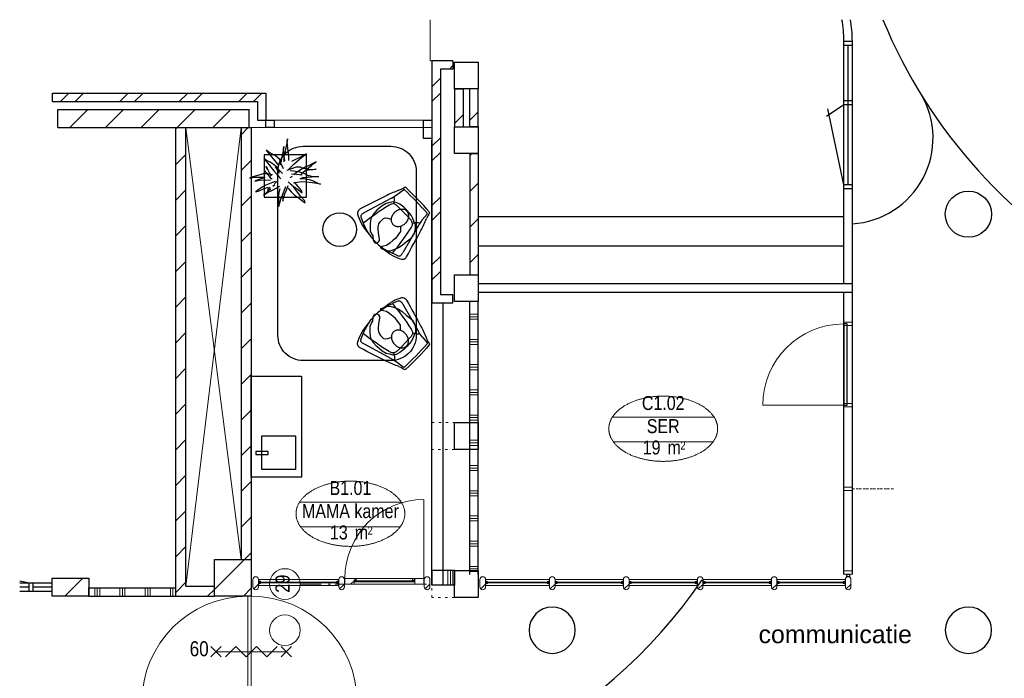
# Model space of a CAD drawing. Header units: millimetres. Extents: x 274611 to 571164, y 158736 to 298905.
# Tile 48 of 172: x 406781 to 418491, y 203770 to 211606. Entities that reach past the tile are written whole.
import ezdxf
from ezdxf.enums import TextEntityAlignment as Align

# ---------------------------------------------------------------- set-up
doc = ezdxf.new("R2010")
doc.units = ezdxf.units.MM
doc.header["$LTSCALE"] = 400
doc.header["$PDMODE"] = 1
doc.header["$PDSIZE"] = 15
for name, pattern in [('HIDDEN', [0.375, 0.25, -0.125]), ('STYLE_05', [0.208282, 0.069427, -0.138855]), ('STYLE_06', [1.041641, 0.625, -0.208282, 0.069427, -0.138931]), ('STYLE_21', [0.138889, 0.069444, -0.069444])]:
    doc.linetypes.add(name, pattern=pattern)
for name, color, linetype in [('-ve', 2, 'HIDDEN'), ('inlay', 6, 'Continuous'), ('inr', 4, 'Continuous'), ('plant', 114, 'Continuous'), ('plat', 5, 'Continuous'), ('symbol', 1, 'Continuous'), ('timmerwerk-ge', 150, 'Continuous')]:
    doc.layers.add(name, color=color, linetype=linetype)
for name, color, linetype, lineweight in [('BA-Brandveiligheid', 7, 'Continuous', 15), ('Binnenkozijnen', 140, 'Continuous', 15), ('Buitenkozijnen', 140, 'Continuous', 15), ('Interieur-deur', 43, 'Continuous', 9), ('Interieur-systeemwand glas', 140, 'STYLE_21', 15), ('Lijn-stramien', 5, 'STYLE_06', 9), ('mat-baksteen', 5, 'Continuous', 25), ('mat-beton (ihwg)', 5, 'Continuous', 25), ('mat-glas-hor', 5, 'Continuous', 15), ('mat-kalkzandsteen', 5, 'Continuous', 25), ('mat-naaldhout', 140, 'Continuous', 15), ('mat-scheidingswand-horizontaal', 5, 'Continuous', 25), ('None', 7, 'Continuous', 9), ('Ruimtenummers', 5, 'Continuous', 25), ('Tekst', 140, 'Continuous', 15)]:
    doc.layers.add(name, color=color, linetype=linetype, lineweight=lineweight)
doc.styles.add('Arial', font='arial.ttf', dxfattribs={"height": 211.666667})
doc.styles.add('Arial Narrow', font='ARIALN.TTF', dxfattribs={"height": 222.25})

# ---------------------------------------------------------------- blocks, each defined once
blk = doc.blocks.new('nok')
at = {"layer": 'None', "color": 43, "linetype": 'STYLE_05', "lineweight": 9}
blk.add_lwpolyline([(-135, 160), (135, 160), (135, -160), (-135, -160)], close=True, dxfattribs=at)
blk = doc.blocks.new('*X18')
at = {"layer": 'None', "lineweight": 9}
for p, q in [((-16239, 6060), (-16139, 6060)), ((-16239, 6030), (-16139, 6030)), ((-16239, 6000), (-16139, 6000)), ((-16239, 5760), (-16139, 5760)), ((-16239, 5730), (-16139, 5730)), ((-16239, 5700), (-16139, 5700)), ((-16239, 5460), (-16139, 5460)), ((-16239, 5430), (-16139, 5430)), ((-16239, 5400), (-16139, 5400)), ((-16239, 5160), (-16139, 5160)), ((-16239, 5130), (-16139, 5130)), ((-16239, 5100), (-16139, 5100)), ((-16239, 4860), (-16139, 4860)), ((-16239, 4830), (-16139, 4830)), ((-16239, 4800), (-16139, 4800)), ((-16239, 4560), (-16139, 4560)), ((-16239, 4530), (-16139, 4530)), ((-16239, 4500), (-16139, 4500)), ((-16239, 4260), (-16139, 4260)), ((-16239, 4230), (-16139, 4230)), ((-16239, 4200), (-16139, 4200)), ((-16239, 3960), (-16139, 3960)), ((-16239, 3930), (-16139, 3930)), ((-16239, 3900), (-16139, 3900)), ((-16239, 3660), (-16139, 3660)), ((-16239, 3630), (-16139, 3630)), ((-16239, 3600), (-16139, 3600)), ((-16239, 3360), (-16139, 3360)), ((-16239, 3330), (-16139, 3330)), ((-16239, 3300), (-16139, 3300)), ((-16239, 3060), (-16139, 3060)), ((-16239, 3030), (-16139, 3030)), ((-16239, 3000), (-16139, 3000))]:
    blk.add_line(p, q, dxfattribs=at)
blk = doc.blocks.new('*X30')
at = {"layer": 'None', "lineweight": 5}
blk.add_line((-24, -24), (34, 34), dxfattribs=at)
blk = doc.blocks.new('houten stijl 67 x 114')
at = {"layer": 'mat-naaldhout', "color": 140, "linetype": 'Continuous', "lineweight": 15, "flags": 128}
blk.add_lwpolyline([(33.5, 0), (33.5, 0, -0.4142136), (0, -33.5), (0, -33.5, -0.4142136), (-33.5, 0), (-33.5, 88), (-33.5, 88, -0.4142136), (0, 121.5), (0, 121.5, -0.4142136), (33.5, 88)], format="xyb", close=True, dxfattribs=at)
at = {"layer": 'mat-naaldhout', "color": 140}
blk.add_blockref('*X30', (0, 0), dxfattribs=at)
blk = doc.blocks.new('*X35')
at = {"layer": 'None', "lineweight": 5}
blk.add_line((-16908, 2891), (-16883, 2916), dxfattribs=at)
blk = doc.blocks.new('*X36')
at = {"layer": 'None', "lineweight": 5}
for p, q in [((-17657, 2849), (-17616, 2890)), ((-17615, 2891), (-17591, 2915))]:
    blk.add_line(p, q, dxfattribs=at)
blk = doc.blocks.new('*U37')
at = {"layer": 'mat-glas-hor', "color": 140, "lineweight": 15}
blk.add_lwpolyline([(-16899, 2877), (-17605, 2877), (-17605, 2889), (-16899, 2889)], close=True, dxfattribs=at)
at = {"layer": 'mat-naaldhout', "color": 140, "linetype": 'Continuous', "lineweight": 15}
for points in [[(-17616, 2891), (-17591, 2891), (-17591, 2916), (-17725, 2916), (-17725, 2849), (-17616, 2849)], [(-16894, 2891), (-16919, 2891), (-16919, 2916), (-16785, 2916), (-16785, 2849), (-16894, 2849)]]:
    blk.add_lwpolyline(points, close=True, dxfattribs=at)
at = {"layer": 'None', "color": 43, "linetype": 'Continuous', "lineweight": 9}
blk.add_line((-16785, 3856), (-16785, 2916), dxfattribs=at)
at = {"layer": 'None', "color": 8, "lineweight": 5}
blk.add_lwpolyline([(-17725, 2916), (-17725, 2849), (-16894, 2849), (-16894, 2916)], close=True, dxfattribs=at)
at = {"layer": 'None', "color": 43, "linetype": 'Continuous', "lineweight": 9}
blk.add_arc((-16785, 2916), 940, 90, 180, dxfattribs=at)
at = {"layer": 'mat-naaldhout', "color": 140}
for name in ['*X36', '*X35']:
    blk.add_blockref(name, (0, 0), dxfattribs=at)
blk = doc.blocks.new('*X46')
at = {"layer": 'None', "lineweight": 9}
for p, q in [((-20994, 8280), (-20780, 8494)), ((-20570, 8280), (-20356, 8494)), ((-20146, 8280), (-19932, 8494)), ((-19721, 8280), (-19507, 8494)), ((-19297, 8280), (-19083, 8494)), ((-18873, 8280), (-18864, 8289))]:
    blk.add_line(p, q, dxfattribs=at)
blk = doc.blocks.new('*X47')
at = {"layer": 'None', "lineweight": 9}
for p, q in [((-21108, 8590), (-21008, 8690)), ((-20932, 8590), (-20832, 8690)), ((-20401, 8590), (-20301, 8690)), ((-20225, 8590), (-20125, 8690)), ((-19694, 8590), (-19594, 8690)), ((-19518, 8590), (-19418, 8690)), ((-18987, 8590), (-18887, 8690)), ((-18811, 8590), (-18711, 8690))]:
    blk.add_line(p, q, dxfattribs=at)
blk = doc.blocks.new('*X53')
at = {"layer": 'None', "lineweight": 9}
blk.add_line((-21054, 2705), (-20840, 2919), dxfattribs=at)
blk = doc.blocks.new('*X54')
at = {"layer": 'None', "lineweight": 9}
for p, q in [((-19276, 2786), (-18920, 3142)), ((-18932, 2705), (-18839, 2799))]:
    blk.add_line(p, q, dxfattribs=at)
blk = doc.blocks.new('Kolom O 550')
at = {"layer": 'mat-beton (ihwg)', "lineweight": 25}
blk.add_circle((0, 0), 275, dxfattribs=at)
blk = doc.blocks.new('*X61')
at = {"layer": 'None', "lineweight": 9}
blk.add_line((-16419, 8330), (-16319, 8430), dxfattribs=at)
blk = doc.blocks.new('*X62')
at = {"layer": 'None', "lineweight": 9}
blk.add_line((-16481, 8975), (-16439, 9017), dxfattribs=at)
blk = doc.blocks.new('*X63')
at = {"layer": 'None', "lineweight": 9}
for p, q in [((-16689, 8767), (-16589, 8867)), ((-16689, 8591), (-16589, 8691)), ((-16689, 8060), (-16589, 8160)), ((-16689, 7883), (-16589, 7983)), ((-16689, 7353), (-16589, 7453)), ((-16689, 7176), (-16589, 7276)), ((-16689, 6646), (-16589, 6746)), ((-16689, 6469), (-16589, 6569))]:
    blk.add_line(p, q, dxfattribs=at)
blk = doc.blocks.new('*X227')
at = {"layer": 'None', "lineweight": 9}
for p, q in [((-16239, 7944), (-16213, 7970)), ((-16239, 7520), (-16139, 7620)), ((-16239, 7096), (-16139, 7196)), ((-16239, 6671), (-16139, 6771))]:
    blk.add_line(p, q, dxfattribs=at)
blk = doc.blocks.new('*X228')
at = {"layer": 'None', "lineweight": 9}
blk.add_line((-16239, 8368), (-16139, 8468), dxfattribs=at)
blk = doc.blocks.new('*X230')
at = {"layer": 'None', "lineweight": 9}
for p, q in [((-20700, 2705), (-20700, 2805)), ((-20670, 2705), (-20670, 2805)), ((-20640, 2705), (-20640, 2805)), ((-20400, 2705), (-20400, 2805)), ((-20370, 2705), (-20370, 2805)), ((-20340, 2705), (-20340, 2805)), ((-20100, 2705), (-20100, 2805)), ((-20070, 2705), (-20070, 2805)), ((-20040, 2705), (-20040, 2805)), ((-19800, 2705), (-19800, 2805)), ((-19770, 2705), (-19770, 2805)), ((-19740, 2705), (-19740, 2805))]:
    blk.add_line(p, q, dxfattribs=at)
blk = doc.blocks.new('060min zelfsluitend X')
at = {"layer": 'BA-Brandveiligheid', "color": 7, "linetype": 'Continuous', "lineweight": 15}
for p, q in [((-480, 62), (-357, -62)), ((-480, -62), (-357, 62)), ((480, 62), (357, -62)), ((480, -62), (357, 62))]:
    blk.add_line(p, q, dxfattribs=at)
at = {"layer": 'None', "color": 7, "linetype": 'Continuous', "lineweight": 15}
for p, q in [((-418, 0), (418, 0)), ((-305, -62), (-182, 62)), ((-58, -62), (-182, 62)), ((-58, -62), (65, 62)), ((189, -62), (65, 62)), ((189, -62), (312, 62))]:
    blk.add_line(p, q, dxfattribs=at)
at = {"layer": 'BA-Brandveiligheid', "color": 43, "insert": (-730, 124), "char_height": 177.8, "attachment_point": 1, "style": 'Arial Narrow'}
blk.add_mtext('60', dxfattribs=at)
blk = doc.blocks.new('Kolom 280x320')
at = {"layer": 'mat-beton (ihwg)', "lineweight": 25}
blk.add_lwpolyline([(-300, 160), (-20, 160), (-20, -160), (-300, -160)], close=True, dxfattribs=at)
at = {"layer": 'None', "color": 92, "linetype": 'Continuous', "lineweight": 5}
blk.add_point((0, 0), dxfattribs=at)
blk = doc.blocks.new('Ruimtenummer UV 50')
at = {"layer": 'Ruimtenummers', "color": 8, "lineweight": 5}
for p, q in [((602, 157), (-602, 157)), ((595, -137), (-595, -137))]:
    blk.add_line(p, q, dxfattribs=at)
blk.add_open_spline([(-323, 354), (-173, 406), (173, 406), (323, 354), (473, 302), (560, 212), (647, 122), (647, 18), (647, -86), (560, -176), (473, -266), (323, -318), (173, -370), (-173, -370), (-323, -318), (-474, -266), (-560, -176), (-647, -86), (-647, 18), (-647, 122), (-560, 212), (-474, 302), (-323, 354)], degree=2, knots=[0, 0, 0, 0.09962, 0.19924, 0.19924, 0.283607, 0.283607, 0.349619, 0.349619, 0.415638, 0.415638, 0.5, 0.5, 0.59962, 0.69924, 0.69924, 0.783607, 0.783607, 0.849619, 0.849619, 0.915638, 0.915638, 1, 1, 1], dxfattribs=at)
at = {"layer": 'Ruimtenummers', "attachment_point": 2, "style": 'Arial Narrow'}
for s, insert, char_height in [(' m', (104, -122), 165.9), (' 2', (220, -133), 96.8)]:
    blk.add_mtext(s, dxfattribs=dict(at, insert=insert, char_height=char_height))
at = {"layer": 'Ruimtenummers', "style": 'Arial Narrow'}
for tag, p in [('Nummer', (0, 407)), ('Naam', (0, 132)), ('Oppervlak', (-138, -122))]:
    blk.add_attdef(tag, text='', height=166, dxfattribs=at).set_placement(p, align=Align.TOP_CENTER)
blk = doc.blocks.new('*U236')
at = {"layer": 'None', "color": 43, "linetype": 'Continuous', "lineweight": 9}
for p, q in [((-19615, 8276), (-18959, 3142)), ((-18959, 8276), (-19615, 2825))]:
    blk.add_line(p, q, dxfattribs=at)
blk = doc.blocks.new('*U238')
at = {"layer": 'None', "color": 43, "linetype": 'Continuous', "lineweight": 9}
for p, q in [((-20139, 1444), (-18879, 1444)), ((-17579, 1444), (-18839, 1444))]:
    blk.add_line(p, q, dxfattribs=at)
at = {"layer": 'None', "color": 140, "linetype": 'Continuous', "lineweight": 15}
blk.add_lwpolyline([(-18879, 2704), (-18879, 744), (-18839, 744), (-18839, 2704)], close=True, dxfattribs=at)
at = {"layer": 'None', "color": 92, "linetype": 'Continuous', "lineweight": 25}
blk.add_circle((-18859, 1444), 20, dxfattribs=at)
at = {"layer": 'None', "color": 43, "linetype": 'Continuous', "lineweight": 9}
for centre, radius, start, end in [((-18879, 1444), 1260, 90, 180), ((-18839, 1444), 1260, 0, 90), ((-18879, 1444), 700, 180, 270), ((-18839, 1444), 700, 270, 0)]:
    blk.add_arc(centre, radius, start, end, dxfattribs=at)
blk = doc.blocks.new('*X239')
at = {"layer": 'None', "lineweight": 9}
for p, q in [((-18959, 8194), (-18877, 8276)), ((-18959, 7770), (-18839, 7890)), ((-18959, 7345), (-18839, 7465)), ((-18959, 6921), (-18839, 7041)), ((-18959, 6497), (-18839, 6617)), ((-18959, 6073), (-18839, 6193)), ((-18959, 5648), (-18839, 5768)), ((-18959, 5224), (-18839, 5344)), ((-18959, 4800), (-18839, 4920)), ((-18959, 4376), (-18839, 4496)), ((-18959, 3951), (-18839, 4071)), ((-18959, 3527), (-18839, 3647)), ((-18920, 3142), (-18839, 3223))]:
    blk.add_line(p, q, dxfattribs=at)
blk = doc.blocks.new('*X240')
at = {"layer": 'None', "lineweight": 9}
blk.add_line((-19357, 2705), (-19276, 2786), dxfattribs=at)
blk = doc.blocks.new('*X241')
at = {"layer": 'None', "lineweight": 9}
for p, q in [((-19735, 8266), (-19725, 8276)), ((-19735, 7842), (-19615, 7962)), ((-19735, 7418), (-19615, 7538)), ((-19735, 6994), (-19615, 7114)), ((-19735, 6569), (-19615, 6689)), ((-19735, 6145), (-19615, 6265)), ((-19735, 5721), (-19615, 5841)), ((-19735, 5297), (-19615, 5417)), ((-19735, 4872), (-19615, 4992)), ((-19735, 4448), (-19615, 4568)), ((-19735, 4024), (-19615, 4144)), ((-19735, 3600), (-19615, 3720)), ((-19735, 3175), (-19615, 3295)), ((-19735, 2751), (-19615, 2871))]:
    blk.add_line(p, q, dxfattribs=at)
blk = doc.blocks.new('*X250')
at = {"layer": 'None', "lineweight": 9}
for p, q in [((-16500, 2837.5), (-16500, 3010)), ((-16470, 2837.5), (-16470, 3010)), ((-16440, 2837.5), (-16440, 3010))]:
    blk.add_line(p, q, dxfattribs=at)
blk = doc.blocks.new('binnenpui 880 h.o.h.')
at = {"layer": 'mat-glas-hor', "color": 8, "lineweight": 5}
blk.add_lwpolyline([(18, -34), (88, -34), (88, -846), (18, -846)], close=True, dxfattribs=at)
at = {"layer": 'mat-glas-hor', "color": 140, "lineweight": 15}
blk.add_lwpolyline([(48, -40), (58, -40), (58, -840), (48, -840)], close=True, dxfattribs=at)
at = {"layer": 'mat-naaldhout', "color": 140, "linetype": 'Continuous', "lineweight": 15, "flags": 128}
for points in [[(43, -34), (18, -34), (18, -34, 0.414214), (20, -36), (36, -36, -0.414214), (40, -40), (40, -56, 0.414214), (42, -58), (43, -58)], [(63, -34), (88, -34), (88, -34, -0.414214), (86, -36), (70, -36, 0.414214), (66, -40), (66, -56, -0.414214), (64, -58), (63, -58)], [(43, -846), (18, -846), (18, -846, -0.414214), (20, -844), (36, -844, 0.414214), (40, -840), (40, -824, -0.414214), (42, -822), (43, -822)], [(63, -846), (88, -846), (88, -846, 0.414214), (86, -844), (70, -844, -0.414214), (66, -840), (66, -824, 0.414214), (64, -822), (63, -822)]]:
    blk.add_lwpolyline(points, format="xyb", close=True, dxfattribs=at)
at = {"layer": 'None', "color": 7, "rotation": 270}
for p in [(0, 0), (0, -880)]:
    blk.add_blockref('houten stijl 67 x 114', p, dxfattribs=at)
blk = doc.blocks.new('*U34')
at = {"layer": 'mat-glas-hor', "color": 8, "lineweight": 5}
blk.add_lwpolyline([(-16052, 2834), (-16052, 2904), (-15292, 2904), (-15292, 2834)], close=True, dxfattribs=at)
at = {"layer": 'mat-glas-hor', "color": 140, "lineweight": 15}
blk.add_lwpolyline([(-16045, 2864), (-16045, 2874), (-15299, 2874), (-15299, 2864)], close=True, dxfattribs=at)
at = {"layer": 'mat-naaldhout', "color": 140, "linetype": 'Continuous', "lineweight": 15, "flags": 128}
for points in [[(-16052, 2879), (-16052, 2904), (-16051, 2904, -0.414214), (-16049, 2902), (-16049, 2886, 0.414214), (-16045, 2882), (-16029, 2882, -0.414214), (-16027, 2880), (-16027, 2879)], [(-16052, 2859), (-16052, 2834), (-16051, 2834, 0.414214), (-16049, 2836), (-16049, 2852, -0.414214), (-16045, 2856), (-16029, 2856, 0.414214), (-16027, 2858), (-16027, 2859)], [(-15292, 2879), (-15292, 2904), (-15293, 2904, 0.414214), (-15295, 2902), (-15295, 2886, -0.414214), (-15299, 2882), (-15315, 2882, 0.414214), (-15317, 2880), (-15317, 2879)], [(-15292, 2859), (-15292, 2834), (-15293, 2834, -0.414214), (-15295, 2836), (-15295, 2852, 0.414214), (-15299, 2856), (-15315, 2856, -0.414214), (-15317, 2858), (-15317, 2859)]]:
    blk.add_lwpolyline(points, format="xyb", close=True, dxfattribs=at)
at = {"layer": 'None', "color": 7}
for p in [(-16085, 2816), (-15259, 2816)]:
    blk.add_blockref('houten stijl 67 x 114', p, dxfattribs=at)
blk = doc.blocks.new('Happy_swing_high_2D_dwg')
for p, q in [((-212.009, 226.875), (-201.508, 315.482)), ((212.009, 226.875), (201.508, 315.482)), ((-228.877, 145.96), (-328.331, -205.127)), ((-48.401, 131.388), (-112.637, 129.466)), ((48.401, 131.388), (-48.48, 131.388)), ((48.401, 131.388), (112.637, 129.466)), ((228.877, 145.96), (328.331, -205.127)), ((-323.816, -274.958), (-248.483, -304.54)), ((-148.294, -342.95), (-109.926, -346.164)), ((148.294, -342.95), (109.926, -346.164)), ((323.816, -274.958), (248.483, -304.54))]:
    blk.add_line(p, q)
for centre, radius, start, end in [((-201.499, 339.783), 12.992, 87.8715, 148.5043), ((0, -3028.199), 3386.935, 86.5975, 93.4025), ((201.499, 339.783), 12.992, 31.4957, 92.1285), ((1050.658, -310.034), 1411.115, 155.6262, 161.9167), ((-789.168, 477.852), 591.348, 339.6612, 347.1732), ((-190.926, 312.319), 11.045, 102.7908, 163.3632), ((-0.04, -3087.504), 3416.07, 86.7539, 93.2444), ((190.926, 312.319), 11.045, 16.6368, 77.2092), ((789.168, 477.852), 591.348, 192.8268, 200.3388), ((-1050.658, -310.034), 1411.115, 18.0833, 24.3738), ((29399.4, -9251.759), 31136.6, 162.4676, 163.1248), ((-727.93, 292.208), 520.041, 343.6667, 352.7828), ((-269.347, 78.82), 111.039, 17.8916, 63.8835), ((-132.957, 75.986), 48.068, 110.556, 151.1103), ((-93.339, -39.722), 170.285, 96.5074, 109.3878), ((93.339, -39.722), 170.285, 70.6122, 83.4926), ((132.957, 75.986), 48.068, 28.8897, 69.444), ((269.347, 78.82), 111.039, 116.1165, 162.1084), ((727.93, 292.208), 520.041, 187.2172, 196.3333), ((-29399.4, -9251.759), 31136.6, 16.8752, 17.5324), ((-7.539, 22.419), 184.092, 155.3118, 166.1), ((7.539, 22.419), 184.092, 13.9, 24.6882), ((-299.551, -230.098), 98.303, 170.0939, 181.9623), ((-344.345, -233.579), 53.452, 179.8764, 231.0431), ((-173.786, -256.718), 162.929, 161.5397, 174.8387), ((173.786, -256.718), 162.929, 5.161298, 18.4603), ((344.345, -233.579), 53.452, 308.9569, 360.123558), ((299.551, -230.098), 98.303, 358.0377, 369.906091), ((-118.31, 181.433), 525.239, 240.3743, 266.7273), ((-296.476, -246.063), 39.78, 174.226, 226.5846), ((0, 271.18), 627.054, 246.6548, 293.3452), ((118.31, 181.433), 525.239, 273.2727, 299.6257), ((296.476, -246.063), 39.78, 313.4154, 365.774035)]:
    blk.add_arc(centre, radius, start, end)
for centre, start_param, end_param in [((3133.527, -673.731), 2.921398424, 3.032448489), ((-3133.527, -673.731), 6.392329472, 6.503379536)]:
    blk.add_ellipse(centre, major_axis=(3402.254, 0), ratio=0.996194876, start_param=start_param, end_param=end_param)
blk.add_point((0, 0))
blk.add_point((0, 0))
blk.add_point((0, 0))
blk.add_point((0, 0))
blk.add_point((0, 0))
blk.add_point((0, 0))
blk.add_point((0, 0))
blk = doc.blocks.new('SYMB-PS01_B2')
blk.add_lwpolyline([(59, 67), (70, 78), (86, 97), (96, 116), (98, 170), (99, 217), (92, 251), (81, 303), (67, 349), (45, 376), (34, 388), (27, 400), (26, 410), (36, 414), (52, 410), (91, 400), (122, 385), (148, 360), (173, 323), (197, 279), (212, 232), (226, 169), (242, 111), (247, 76), (244, 36), (229, 2), (211, -32), (190, -56), (158, -74), (117, -98), (79, -116), (3, -132), (-47, -138), (-107, -136), (-154, -127), (-189, -110), (-215, -78), (-241, -46), (-264, 7), (-282, 88), (-285, 159), (-274, 212), (-246, 263), (-209, 308), (-193, 329), (-157, 347), (-131, 355), (-98, 391), (-80, 403), (-61, 408), (-47, 402), (-35, 389), (-34, 373), (-37, 352), (-46, 340), (-99, 287), (-128, 256), (-144, 235), (-162, 201), (-165, 167), (-158, 117), (-147, 99), (-118, 82), (-93, 74), (-75, 68)])
blk.add_lwpolyline([(-98, -12, 0.078796), (-90, -57, 0.088041), (-69, -93, 0.105312), (-38, -117, 0.121926), (-4, -125, 0.121926), (29, -115, 0.105312), (58, -89, 0.088041), (77, -52, 0.078796), (83, -7, 0.078796), (74, 38, 0.088041), (54, 74, 0.105312), (23, 98, 0.121926), (-11, 105, 0.121926), (-44, 96, 0.105312), (-74, 70, 0.088041), (-92, 33, 0.078796)], format="xyb", close=True)
blk = doc.blocks.new('boom nieuw 01')
at = {"layer": 'plant', "extrusion": (0, -4.44089e-16, -1)}
for p, q in [((-225, 789), (-238, 749)), ((-225, 789), (-238, 749)), ((-225, 745), (-225, 789)), ((-225, 745), (-225, 789)), ((-574, 694), (-627, 737)), ((-627, 737), (-616, 698)), ((-574, 694), (-627, 737)), ((-627, 737), (-616, 698)), ((-616, 698), (-564, 639)), ((-616, 698), (-564, 639)), ((-519, 654), (-574, 694)), ((-519, 654), (-574, 694)), ((-564, 639), (-510, 574)), ((-564, 639), (-510, 574)), ((-467, 618), (-519, 654)), ((-467, 618), (-519, 654)), ((-412, 565), (-467, 618)), ((-412, 565), (-467, 618)), ((-298, 670), (-316, 598)), ((-284, 619), (-308, 551)), ((-284, 619), (-308, 551)), ((-285, 709), (-298, 670)), ((-285, 665), (-285, 709)), ((-279, 616), (-285, 665)), ((-257, 677), (-284, 619)), ((-257, 677), (-284, 619)), ((-238, 749), (-257, 677)), ((-238, 749), (-257, 677)), ((-227, 576), (-219, 630)), ((-227, 576), (-219, 630)), ((-219, 696), (-225, 745)), ((-219, 696), (-225, 745)), ((-219, 630), (-219, 696)), ((-219, 630), (-219, 696)), ((9, 617), (-55, 579)), ((9, 617), (-55, 579)), ((-36, 579), (9, 617)), ((-36, 579), (9, 617)), ((-531, 541), (-584, 584)), ((-584, 584), (-573, 545)), ((-531, 541), (-584, 584)), ((-584, 584), (-573, 545)), ((-573, 545), (-520, 486)), ((-573, 545), (-520, 486)), ((-476, 501), (-531, 541)), ((-476, 501), (-531, 541)), ((-520, 486), (-467, 421)), ((-520, 486), (-467, 421)), ((-510, 574), (-463, 510)), ((-510, 574), (-463, 510)), ((-424, 465), (-476, 501)), ((-424, 465), (-476, 501)), ((-463, 510), (-423, 466)), ((-463, 510), (-423, 466)), ((-369, 412), (-424, 465)), ((-369, 412), (-424, 465)), ((-423, 466), (-397, 444)), ((-423, 466), (-397, 444)), ((-369, 511), (-412, 565)), ((-369, 511), (-412, 565)), ((-344, 540), (-368, 472)), ((-316, 598), (-344, 540)), ((-308, 551), (-333, 488)), ((-308, 551), (-333, 488)), ((-243, 519), (-227, 576)), ((-243, 519), (-227, 576)), ((-187, 511), (-234, 479)), ((-187, 511), (-234, 479)), ((-119, 548), (-187, 511)), ((-167, 460), (-136, 488)), ((-167, 460), (-136, 488)), ((-55, 579), (-119, 548)), ((-55, 579), (-119, 548)), ((-101, 524), (-55, 560)), ((-101, 524), (-55, 560)), ((-95, 500), (-50, 537)), ((-78, 443), (-25, 464)), ((-78, 443), (-25, 464)), ((-4, 517), (-70, 496)), ((-4, 517), (-70, 496)), ((-55, 560), (-36, 579)), ((-55, 560), (-36, 579)), ((-25, 464), (20, 490)), ((-25, 464), (20, 490)), ((73, 551), (-4, 517)), ((73, 551), (-4, 517)), ((20, 490), (61, 517)), ((20, 490), (61, 517)), ((61, 517), (92, 539)), ((61, 517), (92, 539)), ((126, 569), (73, 551)), ((126, 569), (73, 551)), ((92, 539), (126, 569)), ((92, 539), (126, 569)), ((-831, 440), (-863, 451)), ((-863, 451), (-808, 440)), ((-831, 440), (-863, 451)), ((-863, 451), (-808, 440)), ((-838, 331), (-790, 339)), ((-838, 331), (-790, 339)), ((-787, 335), (-838, 331)), ((-787, 335), (-838, 331)), ((-793, 417), (-831, 440)), ((-793, 417), (-831, 440)), ((-808, 440), (-733, 432)), ((-808, 440), (-733, 432)), ((-751, 400), (-793, 417)), ((-751, 400), (-793, 417)), ((-790, 339), (-724, 343)), ((-790, 339), (-724, 343)), ((-737, 335), (-787, 335)), ((-737, 335), (-787, 335)), ((-690, 378), (-751, 400)), ((-690, 378), (-751, 400)), ((-691, 320), (-737, 335)), ((-733, 432), (-646, 419)), ((-733, 432), (-646, 419)), ((-724, 343), (-665, 349)), ((-724, 343), (-665, 349)), ((-636, 315), (-691, 320)), ((-636, 315), (-691, 320)), ((-601, 365), (-690, 378)), ((-601, 365), (-690, 378)), ((-642, 298), (-680, 321)), ((-642, 298), (-680, 321)), ((-665, 349), (-613, 352)), ((-665, 349), (-613, 352)), ((-646, 419), (-567, 415)), ((-646, 419), (-567, 415)), ((-613, 352), (-578, 349)), ((-613, 352), (-578, 349)), ((-553, 314), (-604, 263)), ((-553, 314), (-604, 263)), ((-547, 362), (-601, 365)), ((-547, 362), (-601, 365)), ((-583, 313), (-496, 300)), ((-583, 313), (-496, 300)), ((-567, 415), (-510, 423)), ((-567, 415), (-510, 423)), ((-510, 423), (-451, 434)), ((-510, 423), (-451, 434)), ((-472, 292), (-455, 309)), ((-472, 292), (-455, 309)), ((-398, 347), (-436, 328)), ((-398, 347), (-436, 328)), ((-231, 344), (-254, 371)), ((-231, 344), (-254, 371)), ((-192, 292), (-231, 344)), ((-192, 292), (-231, 344)), ((-195, 409), (-161, 444)), ((-170, 410), (-128, 424)), ((-170, 410), (-128, 424)), ((-128, 424), (-78, 443)), ((-128, 424), (-78, 443)), ((-127, 307), (-59, 290)), ((-127, 307), (-59, 290)), ((-105, 362), (-122, 364)), ((-105, 362), (-122, 364)), ((-113, 330), (-85, 277)), ((-113, 330), (-85, 277)), ((-83, 336), (-105, 362)), ((-83, 336), (-105, 362)), ((-15, 385), (-100, 387)), ((-15, 385), (-100, 387)), ((-43, 284), (-83, 336)), ((-43, 284), (-83, 336)), ((69, 341), (-16, 343)), ((69, 341), (-16, 343)), ((71, 388), (-15, 385)), ((71, 388), (-15, 385)), ((-5, 354), (51, 371)), ((-5, 354), (51, 371)), ((16, 294), (79, 310)), ((16, 294), (79, 310)), ((51, 371), (104, 389)), ((51, 371), (104, 389)), ((154, 344), (69, 341)), ((154, 344), (69, 341)), ((140, 402), (71, 388)), ((140, 402), (71, 388)), ((79, 310), (135, 327)), ((79, 310), (135, 327)), ((104, 389), (140, 402)), ((104, 389), (140, 402)), ((135, 327), (188, 345)), ((135, 327), (188, 345)), ((224, 359), (154, 344)), ((224, 359), (154, 344)), ((188, 345), (224, 359)), ((188, 345), (224, 359)), ((-794, 221), (-746, 230)), ((-794, 221), (-746, 230)), ((-743, 226), (-794, 221)), ((-743, 226), (-794, 221)), ((-722, 163), (-748, 141)), ((-722, 163), (-748, 141)), ((-746, 230), (-680, 234)), ((-746, 230), (-680, 234)), ((-694, 225), (-743, 226)), ((-694, 225), (-743, 226)), ((-737, 139), (-688, 167)), ((-737, 139), (-688, 167)), ((-686, 193), (-722, 163)), ((-686, 193), (-722, 163)), ((-647, 211), (-694, 225)), ((-647, 211), (-694, 225)), ((-688, 167), (-620, 196)), ((-688, 167), (-620, 196)), ((-648, 228), (-686, 193)), ((-648, 228), (-686, 193)), ((-680, 234), (-621, 240)), ((-680, 234), (-621, 240)), ((-604, 263), (-648, 228)), ((-604, 263), (-648, 228)), ((-592, 206), (-647, 211)), ((-592, 206), (-647, 211)), ((-601, 281), (-642, 298)), ((-601, 281), (-642, 298)), ((-620, 196), (-568, 225)), ((-620, 196), (-568, 225)), ((-540, 259), (-601, 281)), ((-540, 259), (-601, 281)), ((-549, 186), (-592, 206)), ((-549, 186), (-592, 206)), ((-568, 225), (-511, 263)), ((-568, 225), (-511, 263)), ((-496, 183), (-549, 186)), ((-496, 183), (-549, 186)), ((-451, 246), (-540, 259)), ((-451, 246), (-540, 259)), ((-511, 263), (-472, 292)), ((-511, 263), (-472, 292)), ((-496, 300), (-417, 296)), ((-496, 300), (-417, 296)), ((-392, 219), (-496, 183)), ((-392, 219), (-496, 183)), ((-403, 195), (-454, 144)), ((-403, 195), (-454, 144)), ((-397, 243), (-451, 246)), ((-397, 243), (-451, 246)), ((-369, 232), (-403, 195)), ((-369, 232), (-403, 195)), ((-354, 238), (-392, 219)), ((-354, 238), (-392, 219)), ((-297, 215), (-269, 162)), ((-297, 215), (-269, 162)), ((-281, 288), (-232, 238)), ((-281, 288), (-232, 238)), ((-269, 162), (-239, 109)), ((-269, 162), (-239, 109)), ((-263, 89), (-248, 155)), ((-263, 89), (-248, 155)), ((-194, 216), (-242, 260)), ((-194, 216), (-242, 260)), ((-233, 285), (-204, 233)), ((-233, 285), (-204, 233)), ((-232, 238), (-199, 194)), ((-232, 238), (-199, 194)), ((-186, 120), (-227, 169)), ((-186, 120), (-227, 169)), ((-204, 233), (-174, 186)), ((-204, 233), (-174, 186)), ((-199, 194), (-138, 143)), ((-199, 194), (-138, 143)), ((-174, 186), (-194, 216)), ((-174, 186), (-194, 216)), ((-151, 244), (-192, 292)), ((-151, 244), (-192, 292)), ((-33, 98), (-151, 244)), ((-33, 98), (-151, 244)), ((-85, 277), (-56, 224)), ((-85, 277), (-56, 224)), ((-59, 290), (16, 294)), ((-59, 290), (16, 294)), ((-56, 224), (-25, 178)), ((-56, 224), (-25, 178)), ((-25, 178), (-46, 207)), ((-25, 178), (-46, 207)), ((-3, 235), (-43, 284)), ((-3, 235), (-43, 284)), ((-748, 141), (-796, 107)), ((-748, 141), (-796, 107)), ((-796, 107), (-737, 139)), ((-796, 107), (-737, 139)), ((-597, 22), (-646, -12)), ((-597, 22), (-646, -12)), ((-646, -12), (-586, 20)), ((-646, -12), (-586, 20)), ((-572, 44), (-597, 22)), ((-572, 44), (-597, 22)), ((-586, 20), (-537, 48)), ((-586, 20), (-537, 48)), ((-535, 74), (-572, 44)), ((-535, 74), (-572, 44)), ((-537, 48), (-469, 77)), ((-537, 48), (-469, 77)), ((-497, 109), (-535, 74)), ((-497, 109), (-535, 74)), ((-454, 144), (-497, 109)), ((-454, 144), (-497, 109)), ((-469, 77), (-417, 106)), ((-469, 77), (-417, 106)), ((-380, 87), (-378, 37)), ((-380, 87), (-378, 37)), ((-378, 37), (-372, -25)), ((-378, 37), (-372, -25)), ((-317, 95), (-308, 24)), ((-317, 95), (-308, 24)), ((-317, -32), (-303, 34)), ((-317, -32), (-303, 34)), ((-308, 24), (-304, -32)), ((-308, 24), (-304, -32)), ((-303, 34), (-304, 107)), ((-303, 34), (-304, 107)), ((-293, -58), (-278, 12)), ((-293, -58), (-278, 12)), ((-278, 12), (-263, 89)), ((-278, 12), (-263, 89)), ((-267, 114), (-235, 70)), ((-267, 114), (-235, 70)), ((-235, 70), (-173, 19)), ((-235, 70), (-173, 19)), ((-69, -25), (-186, 120)), ((-69, -25), (-186, 120)), ((-173, 19), (-128, -8)), ((-173, 19), (-128, -8)), ((-138, 143), (-93, 116)), ((-138, 143), (-93, 116)), ((-93, 116), (-36, 86)), ((-93, 116), (-36, 86)), ((-36, 86), (2, 56)), ((-36, 86), (2, 56)), ((2, 56), (-33, 98)), ((2, 56), (-33, 98)), ((-372, -25), (-363, -96)), ((-372, -25), (-363, -96)), ((-363, -96), (-359, -152)), ((-363, -96), (-359, -152)), ((-348, -178), (-333, -108)), ((-348, -178), (-333, -108)), ((-333, -108), (-317, -32)), ((-333, -108), (-317, -32)), ((-304, -32), (-299, -81)), ((-304, -32), (-299, -81)), ((-303, -124), (-293, -58)), ((-303, -124), (-293, -58)), ((-299, -81), (-303, -124)), ((-299, -81), (-303, -124)), ((-128, -8), (-72, -38)), ((-128, -8), (-72, -38)), ((-72, -38), (-33, -68)), ((-72, -38), (-33, -68)), ((-33, -68), (-69, -25)), ((-33, -68), (-69, -25)), ((-359, -152), (-354, -201)), ((-359, -152), (-354, -201)), ((-358, -244), (-348, -178)), ((-358, -244), (-348, -178)), ((-354, -201), (-358, -244)), ((-354, -201), (-358, -244))]:
    blk.add_line(p, q, dxfattribs=at)
at = {"layer": 'timmerwerk-ge', "linetype": 'Continuous', "extrusion": (0, -4.44089e-16, -1)}
for p, q in [((0, 647), (-647, 647)), ((-647, 647), (-647, 0)), ((0, 0), (0, 647)), ((-647, 0), (0, 0))]:
    blk.add_line(p, q, dxfattribs=at)

msp = doc.modelspace()

# ---------------------------------------------------------------- linework, layer by layer
at = {"layer": 'Binnenkozijnen', "color": 92, "linetype": 'Continuous', "lineweight": 25}
for p, q in [((412134.18474, 210011.95664), (412234.18474, 210011.95664)), ((412134.18474, 208571.95664), (412234.18474, 208571.95664))]:
    msp.add_line(p, q, dxfattribs=at)
at = {"layer": 'Buitenkozijnen', "lineweight": 15}
for p, q in [((409509.18474, 210321.95664), (411684.18474, 210321.95664)), ((409709.18474, 210411.95664), (411684.18474, 210411.95664))]:
    msp.add_line(p, q, dxfattribs=at)
at = {"layer": 'Buitenkozijnen', "color": 43, "lineweight": 9, "flags": 128}
msp.add_lwpolyline([(411664.18474, 211605.80951), (411664.18474, 211116.95664), (411684.18474, 211116.95664)], dxfattribs=at)
at = {"layer": 'Buitenkozijnen', "color": 92, "lineweight": 25}
for points in [[(409709.18474, 210411.95664), (409809.18474, 210411.95664), (409809.18474, 210321.95664), (409709.18474, 210321.95664)], [(411584.18474, 210411.95664), (411684.18474, 210411.95664), (411684.18474, 210191.95664), (411584.18474, 210191.95664)]]:
    msp.add_lwpolyline(points, close=True, dxfattribs=at)
at = {"layer": 'inlay'}
for p, q in [((406892.68474, 204853.95664), (406780.87128, 204853.95664)), ((407165.68474, 204853.95664), (406942.68474, 204853.95664))]:
    msp.add_line(p, q, dxfattribs=at)
msp.add_lwpolyline([(410151.58648, 210099.99131), (411196.90921, 210099.99131, -0.4142135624), (411496.90921, 209799.99131), (411496.90921, 207850.41663, -0.4142135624), (411196.90921, 207550.41663), (410151.58648, 207550.41663, -0.4142135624), (409851.58648, 207850.41663), (409851.58648, 209799.99131, -0.4142135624)], format="xyb", close=True, dxfattribs=at)
for centre, radius, start, end in [((422789.40301, 213973.67458), 6210.6105, 202.411828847, 241.732378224), ((416623.5363, 210196.83305), 1020.17127, 273.408202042, 30.668756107), ((409810.15599, 208422.10602), 6164.09323, 267.433965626, 325.642361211)]:
    msp.add_arc(centre, radius, start, end, dxfattribs=at)
at = {"layer": 'inr'}
msp.add_circle((410587.07375, 209109.24997), 200, dxfattribs=at)
at = {"layer": 'Interieur-deur', "color": 140, "linetype": 'Continuous', "lineweight": 15}
msp.add_line((415620.43353, 207020.45664), (416584.18474, 207020.45664), dxfattribs=at)
at = {"layer": 'Interieur-deur', "color": 92, "linetype": 'Continuous', "lineweight": 25}
msp.add_lwpolyline([(416584.18474, 207986.45664), (416584.18474, 207020.45664), (416624.18474, 207020.45664), (416624.18474, 207986.45664)], close=True, dxfattribs=at)
at = {"layer": 'Interieur-deur', "color": 140, "linetype": 'Continuous', "lineweight": 15}
msp.add_arc((416584.18474, 207020.45664), 966, 90, 180, dxfattribs=at)
at = {"layer": 'Interieur-systeemwand glas', "color": 43, "linetype": 'Continuous', "lineweight": 9}
for points in [[(416584.18474, 208006.45664), (416584.18474, 207966.45664), (416684.18474, 207966.45664), (416684.18474, 208006.45664)], [(416584.18474, 208006.45664), (416684.18474, 208006.45664), (416684.18474, 207966.45664), (416584.18474, 207966.45664)], [(416584.18474, 207040.45664), (416584.18474, 207000.45664), (416684.18474, 207000.45664), (416684.18474, 207040.45664)], [(416584.18474, 206044.45664), (416684.18474, 206044.45664), (416684.18474, 206004.45664), (416584.18474, 206004.45664)], [(416584.18474, 205048.45664), (416684.18474, 205048.45664), (416684.18474, 205008.45664), (416584.18474, 205008.45664)]]:
    msp.add_lwpolyline(points, close=True, dxfattribs=at)
at = {"layer": 'Lijn-stramien', "color": 8, "linetype": 'STYLE_05', "lineweight": 5}
for p, q in [((416680.18474, 206024.45664), (417175.18474, 206024.45664)), ((417175.18474, 206024.45664), (416684.18474, 206024.45664))]:
    msp.add_line(p, q, dxfattribs=at)
at = {"layer": 'mat-baksteen', "lineweight": 25}
for p, q in [((411934.18474, 211116.95664), (411684.18474, 211116.95664)), ((411684.18474, 211116.95664), (411684.18474, 208236.95664)), ((411934.18474, 211116.95664), (411934.18474, 211016.95664)), ((411934.18474, 211016.95664), (411784.18474, 211016.95664)), ((411784.18474, 211016.95664), (411784.18474, 208336.95664)), ((407169.18474, 210731.95664), (409709.18474, 210731.95664)), ((407169.18474, 210631.95664), (407169.18474, 210731.95664)), ((409709.18474, 210731.95664), (409709.18474, 210411.95664)), ((411954.18474, 210781.95664), (411954.18474, 210331.95664)), ((411954.18474, 210781.95664), (412054.18474, 210781.95664)), ((412054.18474, 210781.95664), (412054.18474, 210331.95664)), ((407169.18474, 210631.95664), (409609.18474, 210631.95664)), ((409609.18474, 210631.95664), (409609.18474, 210411.95664)), ((409609.18474, 210411.95664), (409709.18474, 210411.95664)), ((411954.18474, 210331.95664), (412054.18474, 210331.95664)), ((411784.18474, 208336.95664), (411934.18474, 208336.95664)), ((411934.18474, 208236.95664), (411934.18474, 208336.95664)), ((411684.18474, 208236.95664), (411934.18474, 208236.95664))]:
    msp.add_line(p, q, dxfattribs=at)
at = {"layer": 'mat-beton (ihwg)', "lineweight": 25}
for p, q in [((416584.18474, 208461.95664), (416584.18474, 211351.95664)), ((416584.18474, 211351.95664), (416684.18474, 211351.95664)), ((416584.18474, 211301.95664), (416684.18474, 211301.95664)), ((416634.18474, 209641.95664), (416634.18474, 211301.95664)), ((416684.18474, 208461.95664), (416684.18474, 211351.95664)), ((416584.18474, 210591.95664), (416378.23347, 210452.48128)), ((416684.18474, 210641.95664), (416584.18474, 210641.95664)), ((416684.18474, 210591.95664), (416584.18474, 210591.95664)), ((416584.18474, 209641.95664), (416393.7706, 210545.6438)), ((416684.18474, 209641.95664), (416584.18474, 209641.95664)), ((416684.18474, 209591.95664), (416584.18474, 209591.95664))]:
    msp.add_line(p, q, dxfattribs=at)
for radius, end in [(1300, 11.260580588), (1400, 10.446858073)]:
    msp.add_arc((415284.18474, 211351.95664), radius, 0, end, dxfattribs=at)
at = {"layer": 'mat-glas-hor', "color": 8, "lineweight": 5}
msp.add_lwpolyline([(409621.18424, 204875.95664), (409621.18424, 204945.95664), (410576.18424, 204945.95664), (410576.18424, 204875.95664)], close=True, dxfattribs=at)
msp.add_lwpolyline([(409621.18424, 204875.95664), (409621.18424, 204945.95664), (410576.18424, 204945.95664), (410576.18424, 204875.95664)], close=True, dxfattribs=at)
at = {"layer": 'mat-glas-hor', "color": 140, "lineweight": 15}
msp.add_lwpolyline([(409627.68424, 204905.95664), (409627.68424, 204915.95664), (410568.18474, 204915.95664), (410568.18474, 204905.95664)], close=True, dxfattribs=at)
msp.add_lwpolyline([(409627.68424, 204905.95664), (409627.68424, 204915.95664), (410568.18474, 204915.95664), (410568.18474, 204905.95664)], close=True, dxfattribs=at)
at = {"layer": 'mat-kalkzandsteen', "lineweight": 25}
for p, q in [((412234.18474, 210781.95664), (412134.18474, 210781.95664)), ((412134.18474, 210331.95664), (412134.18474, 210781.95664)), ((412234.18474, 210331.95664), (412234.18474, 210781.95664)), ((407235.68474, 210535.95664), (409509.18474, 210535.95664)), ((407235.68474, 210321.95664), (407235.68474, 210535.95664)), ((409509.18474, 210321.95664), (409509.18474, 210535.95664)), ((407235.68474, 210321.95664), (409509.18474, 210321.95664)), ((412234.18474, 210331.95664), (412134.18474, 210331.95664)), ((416684.18474, 205005.95664), (416684.18474, 208461.95664)), ((416584.18474, 205005.95664), (416584.18474, 208361.95664)), ((408758.18474, 204866.95664), (409097.18474, 204866.95664)), ((409097.18474, 204746.95664), (409097.18474, 204866.95664)), ((408638.18474, 204746.95664), (409097.18474, 204746.95664))]:
    msp.add_line(p, q, dxfattribs=at)
at = {"layer": 'mat-kalkzandsteen', "color": 92, "lineweight": 25}
for p, q in [((408638.18474, 204746.95664), (408638.18474, 210317.95664)), ((408758.18474, 204866.95664), (408758.18474, 210317.95664)), ((409414.18474, 210317.95664), (409414.18474, 205183.95664)), ((409534.18474, 210317.95664), (409534.18474, 205183.95664))]:
    msp.add_line(p, q, dxfattribs=at)
at = {"layer": 'mat-kalkzandsteen', "lineweight": 25}
for points in [[(409097.18474, 205183.95664), (409534.18474, 205183.95664), (409534.18474, 204746.95664), (409097.18474, 204746.95664)], [(407165.68474, 204960.95664), (407602.68474, 204960.95664), (407602.68474, 204746.95664), (407165.68474, 204746.95664)], [(416619.18474, 205007.43032), (416649.18474, 205007.43032), (416649.18474, 204977.43032), (416619.18474, 204977.43032)]]:
    msp.add_lwpolyline(points, close=True, dxfattribs=at)
at = {"layer": 'mat-naaldhout', "color": 140, "linetype": 'Continuous', "lineweight": 15, "flags": 128}
for points in [[(409621.18424, 204921.22459), (409621.18424, 204946.22459), (409622.18424, 204946.22459, -0.4142135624), (409624.18424, 204944.22459), (409624.18424, 204927.72459, 0.4142135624), (409627.68424, 204924.22459), (409644.18424, 204924.22459, -0.4142135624), (409646.18424, 204922.22459), (409646.18424, 204921.22459)], [(409621.18424, 204921.22459), (409621.18424, 204946.22459), (409622.18424, 204946.22459, -0.4142135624), (409624.18424, 204944.22459), (409624.18424, 204927.72459, 0.4142135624), (409627.68424, 204924.22459), (409644.18424, 204924.22459, -0.4142135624), (409646.18424, 204922.22459), (409646.18424, 204921.22459)], [(410576.18424, 204921.22459), (410576.18424, 204946.22459), (410575.18424, 204946.22459, 0.4142135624), (410573.18424, 204944.22459), (410573.18424, 204927.72459, -0.4142135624), (410569.68424, 204924.22459), (410553.18424, 204924.22459, 0.4142135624), (410551.18424, 204922.22459), (410551.18424, 204921.22459)], [(410576.18424, 204921.22459), (410576.18424, 204946.22459), (410575.18424, 204946.22459, 0.4142135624), (410573.18424, 204944.22459), (410573.18424, 204927.72459, -0.4142135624), (410569.68424, 204924.22459), (410553.18424, 204924.22459, 0.4142135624), (410551.18424, 204922.22459), (410551.18424, 204921.22459)], [(409621.18424, 204900.68869), (409621.18424, 204875.68869), (409622.18424, 204875.68869, 0.4142135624), (409624.18424, 204877.68869), (409624.18424, 204894.18869, -0.4142135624), (409627.68424, 204897.68869), (409644.18424, 204897.68869, 0.4142135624), (409646.18424, 204899.68869), (409646.18424, 204900.68869)], [(409621.18424, 204900.68869), (409621.18424, 204875.68869), (409622.18424, 204875.68869, 0.4142135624), (409624.18424, 204877.68869), (409624.18424, 204894.18869, -0.4142135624), (409627.68424, 204897.68869), (409644.18424, 204897.68869, 0.4142135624), (409646.18424, 204899.68869), (409646.18424, 204900.68869)], [(410576.18424, 204900.68869), (410576.18424, 204875.68869), (410575.18424, 204875.68869, -0.4142135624), (410573.18424, 204877.68869), (410573.18424, 204894.18869, 0.4142135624), (410569.68424, 204897.68869), (410553.18424, 204897.68869, -0.4142135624), (410551.18424, 204899.68869), (410551.18424, 204900.68869)], [(410576.18424, 204900.68869), (410576.18424, 204875.68869), (410575.18424, 204875.68869, -0.4142135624), (410573.18424, 204877.68869), (410573.18424, 204894.18869, 0.4142135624), (410569.68424, 204897.68869), (410553.18424, 204897.68869, -0.4142135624), (410551.18424, 204899.68869), (410551.18424, 204900.68869)]]:
    msp.add_lwpolyline(points, format="xyb", close=True, dxfattribs=at)
at = {"layer": 'mat-scheidingswand-horizontaal', "color": 92, "lineweight": 25}
msp.add_line((412234.18474, 208461.95664), (412234.18474, 208361.95664), dxfattribs=at)
at = {"layer": 'mat-scheidingswand-horizontaal', "lineweight": 25}
for p, q in [((411684.18474, 205051.95664), (411684.18474, 204879.45664)), ((411954.18474, 205051.95664), (411684.18474, 205051.95664)), ((411954.18474, 205051.95664), (411954.18474, 204879.45664)), ((407602.68474, 204846.95664), (408638.18474, 204846.95664)), ((407602.68474, 204746.95664), (407602.68474, 204846.95664)), ((408638.18474, 204746.95664), (408638.18474, 204846.95664)), ((411954.18474, 204879.45664), (411684.18474, 204879.45664)), ((407602.68474, 204746.95664), (408638.18474, 204746.95664))]:
    msp.add_line(p, q, dxfattribs=at)
at = {"layer": 'None', "color": 92, "linetype": 'Continuous', "lineweight": 25}
msp.add_line((409509.18474, 210321.95664), (409534.18474, 210317.95664), dxfattribs=at)
at = {"layer": 'None', "color": 7, "linetype": 'STYLE_06', "lineweight": 9}
msp.add_line((410118.00801, 204891.95664), (411618.00801, 204891.95664), dxfattribs=at)
at = {"layer": 'None', "color": 43, "linetype": 'Continuous', "lineweight": 9}
for centre in [(409935.40159, 204891.95664), (409935.40159, 204341.95664)]:
    msp.add_circle(centre, 182.60642, dxfattribs=at)
at = {"layer": 'plat'}
for p, q in [((411684.18474, 204879.45664), (411684.18474, 210171.95664)), ((412134.18474, 210011.95664), (412134.18474, 208571.95664)), ((412234.18474, 210011.95664), (412234.18474, 208571.95664)), ((416684.18474, 208461.95664), (412234.18474, 208461.95664)), ((416684.18474, 208361.95664), (412234.18474, 208361.95664)), ((411819.18474, 204879.45664), (411819.18474, 208236.95664)), ((412134.18474, 205005.95664), (412134.18474, 208251.95664)), ((412234.18474, 205005.95664), (412234.18474, 208251.95664)), ((406892.68474, 204903.95664), (406780.87128, 204925.4451)), ((407165.68474, 204903.95664), (406780.87128, 204903.95664)), ((406892.68474, 204803.95664), (406892.68474, 204903.95664)), ((406942.68474, 204803.95664), (406942.68474, 204903.95664)), ((407165.68474, 204803.95664), (406780.87128, 204803.95664))]:
    msp.add_line(p, q, dxfattribs=at)
at = {"layer": 'timmerwerk-ge'}
for p, q in [((416584.18474, 209261.95664), (412234.18474, 209261.95664)), ((416584.18474, 208911.95664), (412234.18474, 208911.95664))]:
    msp.add_line(p, q, dxfattribs=at)
for points in [[(410134.18474, 207363.79127), (410134.18474, 206163.79127), (409534.18474, 206163.79127), (409534.18474, 207363.79127)], [(410061.56376, 206255.45882), (409661.56376, 206255.45882), (409661.56376, 206655.45882), (410061.56376, 206655.45882)], [(409736.11145, 206467.28185), (409587.61527, 206467.28185), (409587.61527, 206432.06909), (409736.11145, 206432.06909)]]:
    msp.add_lwpolyline(points, close=True, dxfattribs=at)

# ---------------------------------------------------------------- block references
at = {"layer": '-ve', "xscale": 0.778752, "yscale": 0.778752, "zscale": 0.778752, "rotation": 180}
msp.add_blockref('boom nieuw 01', (409687.305, 209999.45249), dxfattribs=at)
at = {"layer": 'inr', "rotation": 314.1224407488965}
msp.add_blockref('Happy_swing_high_2D_dwg', (411259.09452, 209218.17805), dxfattribs=at)
at = {"layer": 'inr', "xscale": -1, "rotation": 225.8775592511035}
msp.add_blockref('Happy_swing_high_2D_dwg', (411259.09452, 207837.26335), dxfattribs=at)
at = {"layer": 'mat-baksteen'}
for name in ['*X62', '*X63', '*X47', '*X61']:
    msp.add_blockref(name, (428373.12537, 202041.95664), dxfattribs=at)
at = {"layer": 'mat-beton (ihwg)', "color": 7, "rotation": 180}
for p in [(411934.18474, 210941.95664), (411934.18474, 210171.95664), (411934.18474, 208411.95664), (411934.18474, 206651.95664)]:
    msp.add_blockref('Kolom 280x320', p, dxfattribs=at)
at = {"layer": 'mat-beton (ihwg)', "color": 7}
msp.add_blockref('Kolom O 550', (418064.18474, 209291.95664), dxfattribs=at)
at = {"layer": 'mat-beton (ihwg)', "color": 7, "xscale": -1, "rotation": 270}
for p in [(413114.18474, 204341.95664), (418064.18474, 204341.95664)]:
    msp.add_blockref('Kolom O 550', p, dxfattribs=at)
at = {"layer": 'mat-kalkzandsteen'}
for name in ['*X46', '*X228', '*X54', '*X53', '*X240']:
    msp.add_blockref(name, (428373.12537, 202041.95664), dxfattribs=at)
at = {"layer": 'mat-kalkzandsteen', "color": 92}
for name in ['*X241', '*X239']:
    msp.add_blockref(name, (428373.12537, 202041.95664), dxfattribs=at)
at = {"layer": 'mat-scheidingswand-horizontaal', "color": 7}
for p in [(411819.18474, 206651.95664), (411819.18474, 204891.95664)]:
    msp.add_blockref('nok', p, dxfattribs=at)
at = {"layer": 'mat-scheidingswand-horizontaal'}
for name in ['*X250', '*X230']:
    msp.add_blockref(name, (428373.12537, 202041.95664), dxfattribs=at)
at = {"layer": 'None', "color": 7}
for name, p in [('*U236', (428373.12537, 202041.95664)), ('*U37', (428373.12537, 202041.95664)), ('*U37', (428373.12537, 202041.95664)), ('Kolom 280x320', (412254.18474, 204891.95664)), ('houten stijl 67 x 114', (409587.68424, 204857.95664)), ('houten stijl 67 x 114', (409587.68424, 204857.95664)), ('houten stijl 67 x 114', (410609.68424, 204857.95664)), ('houten stijl 67 x 114', (410609.68424, 204857.95664)), ('houten stijl 67 x 114', (411626.68424, 204857.95664)), ('houten stijl 67 x 114', (411626.68424, 204857.95664)), ('houten stijl 67 x 114', (411626.68424, 204857.95664)), ('houten stijl 67 x 114', (411626.68424, 204857.95664)), ('*U34', (428373.12537, 202041.95664)), ('*U238', (428373.12537, 202041.95664))]:
    msp.add_blockref(name, p, dxfattribs=at)
msp.add_blockref('Ruimtenummer UV 50', (414434.64797, 206721.46851), dxfattribs=at).add_auto_attribs({'Nummer': 'C1.02', 'Naam': 'SER', 'Oppervlak': '19'})
at = {"layer": 'None', "color": 7, "rotation": 90}
for p in [(413114.18474, 204857.95664), (413994.18474, 204857.95664), (414874.18474, 204857.95664), (415754.18474, 204857.95664)]:
    msp.add_blockref('binnenpui 880 h.o.h.', p, dxfattribs=at)
at = {"layer": 'plat'}
for name in ['*X227', '*X18']:
    msp.add_blockref(name, (428373.12537, 202041.95664), dxfattribs=at)
at = {"layer": 'Ruimtenummers'}
msp.add_blockref('Ruimtenummer UV 50', (410714.36051, 205710.36086), dxfattribs=at).add_auto_attribs({'Nummer': 'B1.01', 'Naam': 'MAMA kamer', 'Oppervlak': '13'})
at = {"layer": 'symbol', "xscale": -1, "rotation": 142.1898272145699}
msp.add_blockref('SYMB-PS01_B2', (411303.49742, 209236.12501), dxfattribs=at)
at = {"layer": 'symbol', "rotation": 37.81017278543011}
msp.add_blockref('SYMB-PS01_B2', (411303.49742, 207819.3164), dxfattribs=at)
at = {"layer": 'Tekst', "color": 7}
msp.add_blockref('060min zelfsluitend X', (409532.25754, 204086.95664), dxfattribs=at)

# ---------------------------------------------------------------- texts
at = {"layer": 'None', "color": 8, "insert": (409822.64401, 204787.95433), "char_height": 169.333333, "attachment_point": 1, "rotation": 90, "style": 'Arial Narrow'}
msp.add_mtext('29', dxfattribs=at)
at = {"layer": 'plat', "insert": (415568.45644, 204400.22499), "char_height": 211.6666667, "attachment_point": 1, "style": 'Arial'}
msp.add_mtext('communicatie', dxfattribs=at)

doc.saveas('drawing.dxf')
